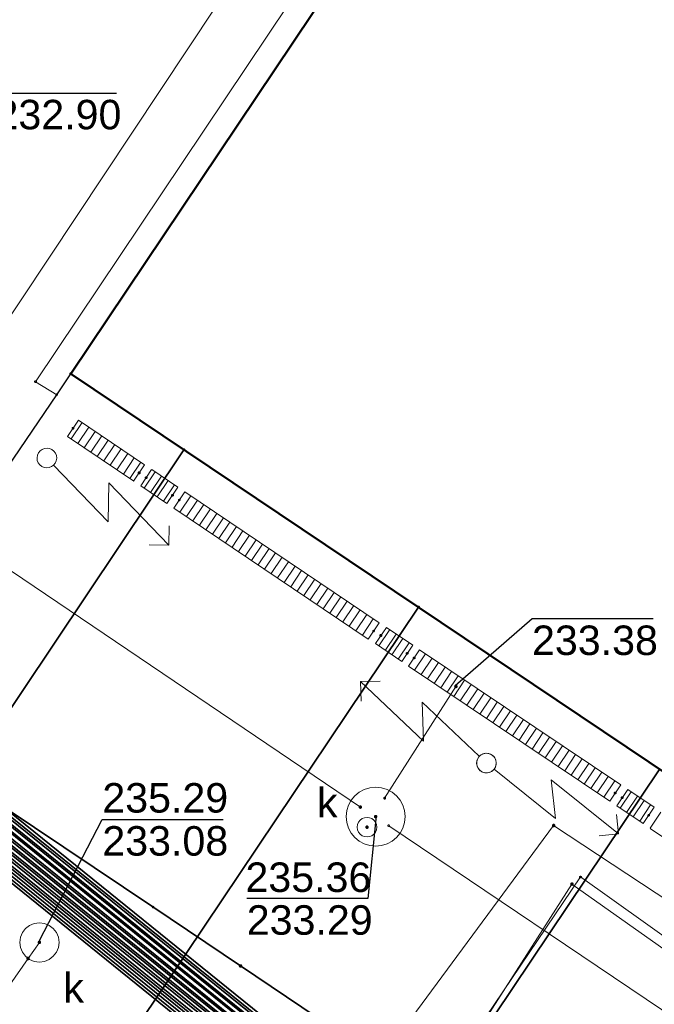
# Model space of a CAD drawing. Header units: metres. Extents: x 6603648 to 6604252, y 5739748 to 5740166.
# Tile 44 of 98: x 6603714 to 6603730, y 5740029 to 5740054. Entities that reach past the tile are written whole.
import ezdxf
from ezdxf.enums import TextEntityAlignment as Align

# ---------------------------------------------------------------- set-up
doc = ezdxf.new("R2010")
doc.units = ezdxf.units.M
doc.layers.get('0').update_dxf_attribs({"color": 252, "linetype": 'CONTINUOUS'})
for name, color, linetype, lineweight in [('GESBZO', 252, 'CONTINUOUS', 50), ('GSLKRW', 252, 'CONTINUOUS', 25), ('GSLTTR', 252, 'CONTINUOUS', 35), ('GSPPRB', 252, 'CONTINUOUS', 18), ('GSPWPS', 252, 'CONTINUOUS', 13), ('GSSKOA', 252, 'CONTINUOUS', 18), ('GSSKOD', 252, 'CONTINUOUS', 18), ('GSSKPL', 252, 'CONTINUOUS', 18), ('GULENN', 252, 'CONTINUOUS', 18), ('GULEOR', 252, 'CONTINUOUS', 35), ('GULKDK', 252, 'CONTINUOUS', 18), ('GULKDP', 252, 'CONTINUOUS', 18), ('GUPISL', 252, 'CONTINUOUS', 18), ('GUPKSD', 252, 'CONTINUOUS', 18), ('GUPKSD_O', 252, 'CONTINUOUS', 18), ('GUPKWZ', 252, 'CONTINUOUS', 18), ('GUPKWZ_O', 252, 'CONTINUOUS', 18), ('GUSIKP', 252, 'CONTINUOUS', 18)]:
    doc.layers.add(name, color=color, linetype=linetype, lineweight=lineweight)
for name, color, linetype in [('GUPESH', 252, 'CONTINUOUS'), ('GUPKSH', 252, 'CONTINUOUS'), ('GUPKSH_O', 252, 'CONTINUOUS')]:
    doc.layers.add(name, color=color, linetype=linetype)
doc.styles.add('Arial', font='arial.ttf')

# ---------------------------------------------------------------- blocks, each defined once
blk = doc.blocks.new('GSPPRB0')
blk.add_lwpolyline([(-0.007955, 0.0225), (0.007955, 0.0225), (0.0225, 0.007955), (0.0225, -0.007955), (0.007955, -0.0225), (-0.007955, -0.0225), (-0.0225, -0.007955), (-0.0225, 0.007955)], close=True)
blk = doc.blocks.new('GUPESH1')
blk.add_hatch(color=256).paths.add_polyline_path([(0, 0.045), (-0.011647, 0.043467), (-0.0225, 0.038971), (-0.03182, 0.03182), (-0.038971, 0.0225), (-0.043467, 0.011647), (-0.045, 0), (-0.043467, -0.011647), (-0.038971, -0.0225), (-0.03182, -0.03182), (-0.0225, -0.038971), (-0.011647, -0.043467), (0, -0.045), (0.011647, -0.043467), (0.0225, -0.038971), (0.03182, -0.03182), (0.038971, -0.0225), (0.043467, -0.011647), (0.045, 0), (0.043467, 0.011647), (0.038971, 0.0225), (0.03182, 0.03182), (0.0225, 0.038971), (0.011647, 0.043467)])
blk = doc.blocks.new('GUPKSH1')
blk.add_hatch(color=256).paths.add_polyline_path([(0, 0.045), (-0.011647, 0.043467), (-0.0225, 0.038971), (-0.03182, 0.03182), (-0.038971, 0.0225), (-0.043467, 0.011647), (-0.045, 0), (-0.043467, -0.011647), (-0.038971, -0.0225), (-0.03182, -0.03182), (-0.0225, -0.038971), (-0.011647, -0.043467), (0, -0.045), (0.011647, -0.043467), (0.0225, -0.038971), (0.03182, -0.03182), (0.038971, -0.0225), (0.043467, -0.011647), (0.045, 0), (0.043467, 0.011647), (0.038971, 0.0225), (0.03182, 0.03182), (0.0225, 0.038971), (0.011647, 0.043467)])
blk = doc.blocks.new('GUPKSD1_1')
blk.add_lwpolyline([(0.5, 0), (0.482963, -0.12941), (0.433013, -0.25), (0.353553, -0.353553), (0.25, -0.433013), (0.12941, -0.482963), (0, -0.5), (-0.12941, -0.482963), (-0.25, -0.433013), (-0.353553, -0.353553), (-0.433013, -0.25), (-0.482963, -0.12941), (-0.5, 0), (-0.482963, 0.12941), (-0.433013, 0.25), (-0.353553, 0.353553), (-0.25, 0.433013), (-0.12941, 0.482963), (0, 0.5), (0.12941, 0.482963), (0.25, 0.433013), (0.353553, 0.353553), (0.433013, 0.25), (0.482963, 0.12941)], close=True)
blk = doc.blocks.new('GUPISL1_5')
for points in [[(3.396745, 1.05234), (3.75, 0.7), (3.396745, 0.34766)], [(0.25, 0), (2.25, 0), (1.55, 0.7), (3.75, 0.7)]]:
    blk.add_lwpolyline(points)
blk.add_lwpolyline([(0.25, 0), (0.241481, -0.064705), (0.216506, -0.125), (0.176777, -0.176777), (0.125, -0.216506), (0.064705, -0.241481), (0, -0.25), (-0.064705, -0.241481), (-0.125, -0.216506), (-0.176777, -0.176777), (-0.216506, -0.125), (-0.241481, -0.064705), (-0.25, 0), (-0.241481, 0.064705), (-0.216506, 0.125), (-0.176777, 0.176777), (-0.125, 0.216506), (-0.064705, 0.241481), (0, 0.25), (0.064705, 0.241481), (0.125, 0.216506), (0.176777, 0.176777), (0.216506, 0.125), (0.241481, 0.064705)], close=True)
blk = doc.blocks.new('GSPWPS1')
blk.add_hatch(color=256).paths.add_polyline_path([(0, 0.045), (-0.011647, 0.043467), (-0.0225, 0.038971), (-0.03182, 0.03182), (-0.038971, 0.0225), (-0.043467, 0.011647), (-0.045, 0), (-0.043467, -0.011647), (-0.038971, -0.0225), (-0.03182, -0.03182), (-0.0225, -0.038971), (-0.011647, -0.043467), (0, -0.045), (0.011647, -0.043467), (0.0225, -0.038971), (0.03182, -0.03182), (0.038971, -0.0225), (0.043467, -0.011647), (0.045, 0), (0.043467, 0.011647), (0.038971, 0.0225), (0.03182, 0.03182), (0.0225, 0.038971), (0.011647, 0.043467)])
blk = doc.blocks.new('GUPKWZ1_1')
blk.add_lwpolyline([(0.25, 0), (0.241481, -0.064705), (0.216506, -0.125), (0.176777, -0.176777), (0.125, -0.216506), (0.064705, -0.241481), (0, -0.25), (-0.064705, -0.241481), (-0.125, -0.216506), (-0.176777, -0.176777), (-0.216506, -0.125), (-0.241481, -0.064705), (-0.25, 0), (-0.241481, 0.064705), (-0.216506, 0.125), (-0.176777, 0.176777), (-0.125, 0.216506), (-0.064705, 0.241481), (0, 0.25), (0.064705, 0.241481), (0.125, 0.216506), (0.176777, 0.176777), (0.216506, 0.125), (0.241481, 0.064705)], close=True)
blk = doc.blocks.new('GULKDK2')
blk.add_lwpolyline([(0, 0.25), (0, -0.25)])
blk = doc.blocks.new('GULKDK1')
blk.add_lwpolyline([(0, 0.25), (0, -0.25)])

msp = doc.modelspace()

# ---------------------------------------------------------------- linework, layer by layer
at = {"layer": 'GESBZO'}
msp.add_lwpolyline([(6603761.366, 5740113.074), (6603795.022, 5740090.472), (6603791.683, 5740085.493), (6603799.835, 5740079.991), (6603757.379, 5740016.708), (6603715.538, 5740044.785)], close=True, dxfattribs=at)
at = {"layer": 'GSLKRW'}
for points in [[(6603748.13, 5740010.83), (6603738.74, 5740017.1), (6603736.51, 5740018.59), (6603732.35, 5740021.36), (6603730.12, 5740022.86), (6603726, 5740025.6), (6603723.79, 5740027.08), (6603719.86, 5740029.72), (6603717.63, 5740031.22), (6603713.87, 5740033.74), (6603712.38, 5740034.75), (6603711.06, 5740035.65), (6603709.86, 5740036.43), (6603715.18, 5740044.25), (6603715.538, 5740044.785)], [(6603709.86, 5740036.43), (6603711.06, 5740035.65), (6603712.38, 5740034.75), (6603713.87, 5740033.74), (6603717.63, 5740031.22), (6603719.86, 5740029.72), (6603723.79, 5740027.08), (6603726, 5740025.6), (6603726.08, 5740025.55)]]:
    msp.add_lwpolyline(points, dxfattribs=at)
at = {"layer": 'GSLTTR'}
for points in [[(6603718.42, 5740042.85), (6603711, 5740031.78, 0.197873), (6603707.46, 5740012.99, -0.000264), (6603710.44, 5739997.78), (6603712.7, 5739986.28), (6603715.02, 5739974.46), (6603717.56, 5739961.64), (6603718.76, 5739955.43, -0.02115), (6603719.33, 5739951.98, -0.01537), (6603719.71, 5739948.05), (6603720.01, 5739939.11), (6603720.48, 5739933.6, 0.063458), (6603722.5, 5739925.36, 0.103455), (6603728.15, 5739916.98, 0.087138), (6603735.69, 5739911.88, -0.009366), (6603746.49, 5739907.17), (6603750.35, 5739904.88), (6603754.05, 5739902.42, 0.04307), (6603764.13, 5739897.21, -0.0617), (6603779.54, 5739890.04)], [(6603724.39, 5740038.85), (6603718.03, 5740029.37), (6603715.55, 5740025.69, 0.06347), (6603711.59, 5740017.86, 0.139454), (6603710.44, 5739997.78)], [(6603730.53, 5740034.73), (6603724.45, 5740025.67), (6603718.42, 5740016.71, 0.062863), (6603713.98, 5740007.73, 0.138742), (6603712.7, 5739986.28)]]:
    msp.add_lwpolyline(points, format="xyb", dxfattribs=at)
at = {"layer": 'GSSKOA'}
msp.add_lwpolyline([(6603715.538, 5740044.785), (6603757.379, 5740016.708, 0.395703), (6603765.668, 5740018.361), (6603753.371, 5740000.151, 0.411757), (6603751.714, 5740008.484), (6603748.13, 5740010.83), (6603738.74, 5740017.1), (6603736.51, 5740018.59), (6603732.35, 5740021.36), (6603730.12, 5740022.86), (6603726, 5740025.6), (6603723.79, 5740027.08), (6603719.86, 5740029.72), (6603717.63, 5740031.22), (6603713.87, 5740033.74), (6603712.38, 5740034.75), (6603711.06, 5740035.65), (6603709.86, 5740036.43), (6603715.18, 5740044.25)], format="xyb", close=True, dxfattribs=at)
at = {"layer": 'GSSKOD'}
for points in [[(6603715.538, 5740044.785), (6603761.366, 5740113.074), (6603760.932, 5740113.366), (6603723.23, 5740057.39), (6603714.64, 5740044.58), (6603715.18, 5740044.25)], [(6603704.84, 5740070.9), (6603720.66, 5740094.71), (6603725.86, 5740091.24), (6603726.2, 5740091.73), (6603731.02, 5740088.51), (6603714.22, 5740063.42), (6603723.23, 5740057.39), (6603714.64, 5740044.58), (6603715.18, 5740044.25), (6603709.86, 5740036.43), (6603702.4, 5740041.46)]]:
    msp.add_lwpolyline(points, close=True, dxfattribs=at)
at = {"layer": 'GSSKPL'}
msp.add_lwpolyline([(6603718.62, 5739963.32, -0.052081), (6603718, 5739973.29, -0.091075), (6603722.03, 5739990.76), (6603726.4, 5739998.67), (6603738.74, 5740017.1), (6603736.51, 5740018.59), (6603732.35, 5740021.36), (6603730.12, 5740022.86), (6603726, 5740025.6), (6603723.79, 5740027.08), (6603719.86, 5740029.72), (6603717.63, 5740031.22), (6603713.87, 5740033.74), (6603712.38, 5740034.75), (6603710.58, 5740032.06, 0.196712), (6603706.96, 5740012.89), (6603707.72, 5740009.07), (6603709.94, 5739997.72), (6603712.2, 5739986.22), (6603714.53, 5739974.4), (6603717.07, 5739961.54)], format="xyb", dxfattribs=at)
at = {"layer": 'GULENN'}
for points in [[(6603724.61, 5740081.74), (6603726.57, 5740080.36), (6603726.92, 5740079.56), (6603726.46, 5740078.82), (6603707.2, 5740049.61), (6603706.59, 5740048.02), (6603706.19, 5740046.48), (6603705.45, 5740040.94), (6603705.53, 5740040.56), (6603705.65, 5740040.08), (6603705.81, 5740039.77), (6603722.71, 5740026.13), (6603723.51, 5740025.56), (6603751.41, 5740006.62), (6603752.63, 5740005.76), (6603753.31, 5740005.54)], [(6603724.67, 5740081.83), (6603726.64, 5740080.41), (6603727.01, 5740079.56), (6603726.49, 5740078.8), (6603707.25, 5740049.58), (6603706.66, 5740048), (6603706.27, 5740046.45), (6603705.52, 5740040.93), (6603705.59, 5740040.57), (6603705.7, 5740040.11), (6603705.86, 5740039.84), (6603722.78, 5740026.2), (6603723.56, 5740025.63), (6603751.45, 5740006.69), (6603753.83, 5740004.41)], [(6603724.71, 5740081.89), (6603726.71, 5740080.46), (6603727.1, 5740079.56), (6603726.55, 5740078.78), (6603707.3, 5740049.54), (6603706.74, 5740047.98), (6603706.31, 5740046.43), (6603705.58, 5740040.93), (6603705.67, 5740040.59), (6603705.77, 5740040.15), (6603705.89, 5740039.88), (6603722.8, 5740026.23), (6603723.59, 5740025.67), (6603751.47, 5740006.73), (6603752.65, 5740005.84), (6603753.29, 5740005.63)], [(6603724.41, 5740081.44), (6603726.27, 5740080.16), (6603726.55, 5740079.56), (6603726.27, 5740078.92), (6603706.99, 5740049.76), (6603706.3, 5740048.09), (6603705.94, 5740046.57), (6603705.2, 5740040.96), (6603705.26, 5740040.49), (6603705.41, 5740039.94), (6603705.65, 5740039.56), (6603722.53, 5740025.92), (6603723.35, 5740025.35), (6603751.29, 5740006.4), (6603752.58, 5740005.58), (6603753.34, 5740005.39)], [(6603724.47, 5740081.52), (6603726.34, 5740080.21), (6603726.63, 5740079.56), (6603726.31, 5740078.9), (6603707.04, 5740049.72), (6603706.37, 5740048.07), (6603706.02, 5740046.54), (6603705.27, 5740040.96), (6603705.32, 5740040.5), (6603705.46, 5740039.97), (6603705.69, 5740039.61), (6603722.59, 5740025.99), (6603723.4, 5740025.41), (6603751.33, 5740006.47), (6603753.69, 5740004.21)], [(6603724.51, 5740081.59), (6603726.42, 5740080.26), (6603726.73, 5740079.56), (6603726.36, 5740078.87), (6603707.09, 5740049.69), (6603706.45, 5740048.05), (6603706.06, 5740046.53), (6603705.33, 5740040.95), (6603705.39, 5740040.52), (6603705.53, 5740040.01), (6603705.73, 5740039.66), (6603722.62, 5740026.02), (6603723.43, 5740025.46), (6603751.35, 5740006.51), (6603752.61, 5740005.67), (6603753.33, 5740005.46)], [(6603724.57, 5740081.67), (6603726.49, 5740080.31), (6603726.82, 5740079.56), (6603726.4, 5740078.85), (6603707.15, 5740049.65), (6603706.51, 5740048.04), (6603706.14, 5740046.5), (6603705.4, 5740040.95), (6603705.45, 5740040.54), (6603705.58, 5740040.04), (6603705.78, 5740039.73), (6603722.69, 5740026.1), (6603723.47, 5740025.52), (6603751.39, 5740006.58), (6603753.74, 5740004.27)], [(6603724.26, 5740081.21), (6603726.04, 5740080), (6603726.26, 5740079.56), (6603726.13, 5740078.99), (6603706.84, 5740049.87), (6603706.07, 5740048.15), (6603705.78, 5740046.63), (6603705.02, 5740040.98), (6603705.04, 5740040.44), (6603705.22, 5740039.84), (6603705.54, 5740039.4), (6603722.41, 5740025.78), (6603723.24, 5740025.2), (6603751.21, 5740006.24), (6603752.54, 5740005.41), (6603753.38, 5740005.23)], [(6603724.31, 5740081.29), (6603726.12, 5740080.06), (6603726.36, 5740079.56), (6603726.17, 5740078.97), (6603706.9, 5740049.83), (6603706.16, 5740048.13), (6603705.81, 5740046.62), (6603705.08, 5740040.98), (6603705.12, 5740040.46), (6603705.29, 5740039.87), (6603705.57, 5740039.44), (6603722.44, 5740025.82), (6603723.27, 5740025.24), (6603751.23, 5740006.28), (6603752.56, 5740005.5), (6603753.36, 5740005.31)], [(6603724.36, 5740081.36), (6603726.19, 5740080.1), (6603726.45, 5740079.56), (6603726.22, 5740078.94), (6603706.95, 5740049.79), (6603706.22, 5740048.11), (6603705.9, 5740046.59), (6603705.15, 5740040.97), (6603705.18, 5740040.47), (6603705.34, 5740039.9), (6603705.62, 5740039.51), (6603722.5, 5740025.89), (6603723.32, 5740025.31), (6603751.27, 5740006.35), (6603753.65, 5740004.14)], [(6603724.11, 5740080.99), (6603725.81, 5740079.85), (6603725.99, 5740079.56), (6603725.98, 5740079.06), (6603706.69, 5740049.97), (6603705.86, 5740048.21), (6603705.57, 5740046.71), (6603704.83, 5740041), (6603704.85, 5740040.39), (6603705.04, 5740039.73), (6603705.41, 5740039.22), (6603722.26, 5740025.62), (6603723.12, 5740025.03), (6603751.11, 5740006.05), (6603752.05, 5740005.24), (6603752, 5740004.71), (6603751.04, 5740003.2), (6603741.76, 5739989.76), (6603741.84, 5739989.39)], [(6603724.16, 5740081.06), (6603725.89, 5740079.9), (6603726.08, 5740079.56), (6603726.03, 5740079.04), (6603706.74, 5740049.94), (6603705.92, 5740048.19), (6603705.66, 5740046.68), (6603704.9, 5740040.99), (6603704.92, 5740040.41), (6603705.1, 5740039.77), (6603705.46, 5740039.29), (6603722.32, 5740025.68), (6603723.15, 5740025.08), (6603751.15, 5740006.12), (6603752.15, 5740005.25), (6603752.07, 5740004.66), (6603751.08, 5740003.16), (6603741.72, 5739989.57), (6603741.4, 5739989.5)], [(6603724.21, 5740081.14), (6603725.97, 5740079.96), (6603726.18, 5740079.56), (6603726.07, 5740079.02), (6603706.8, 5740049.9), (6603706, 5740048.17), (6603705.69, 5740046.66), (6603704.95, 5740040.99), (6603704.99, 5740040.42), (6603705.16, 5740039.8), (6603705.49, 5740039.34), (6603722.36, 5740025.72), (6603723.19, 5740025.14), (6603751.17, 5740006.17), (6603752.26, 5740005.27), (6603752.13, 5740004.61), (6603751.12, 5740003.11), (6603741.88, 5739989.73), (6603741.92, 5739989.4)], [(6603723.91, 5740080.69), (6603725.51, 5740079.65), (6603725.61, 5740079.56), (6603725.8, 5740079.16), (6603706.48, 5740050.12), (6603705.54, 5740048.29), (6603705.33, 5740046.8), (6603704.58, 5740041.02), (6603704.58, 5740040.33), (6603704.8, 5740039.6), (6603705.25, 5740039), (6603722.09, 5740025.41), (6603722.96, 5740024.82), (6603750.98, 5740005.83), (6603751.74, 5740005.2), (6603751.83, 5740004.84), (6603750.91, 5740003.35), (6603741.61, 5739989.8), (6603741.7, 5739989.38)], [(6603724.01, 5740080.84), (6603725.67, 5740079.75), (6603725.81, 5740079.56), (6603725.89, 5740079.11), (6603706.6, 5740050.04), (6603705.7, 5740048.25), (6603705.45, 5740046.75), (6603704.7, 5740041.01), (6603704.7, 5740040.36), (6603704.92, 5740039.67), (6603705.33, 5740039.12), (6603722.18, 5740025.52), (6603723.04, 5740024.93), (6603751.05, 5740005.94), (6603751.84, 5740005.21), (6603751.89, 5740004.79), (6603750.95, 5740003.31), (6603741.64, 5739989.79), (6603741.77, 5739989.39)], [(6603724.06, 5740080.92), (6603725.74, 5740079.8), (6603725.89, 5740079.56), (6603725.94, 5740079.08), (6603706.64, 5740050.01), (6603705.77, 5740048.23), (6603705.53, 5740046.72), (6603704.77, 5740041), (6603704.78, 5740040.37), (6603704.98, 5740039.7), (6603705.38, 5740039.18), (6603722.22, 5740025.57), (6603723.08, 5740024.98), (6603751.08, 5740006.01), (6603751.94, 5740005.23), (6603751.95, 5740004.75), (6603750.99, 5740003.25), (6603741.71, 5739989.78), (6603736.55, 5739982.04), (6603736.2, 5739981.8), (6603735.78, 5739981.89), (6603722.86, 5739991.05)], [(6603703.817, 5739967.481), (6603700.122, 5739984.294), (6603700.091, 5739990.999), (6603706.682, 5740002.391), (6603721.376, 5740024.559), (6603727.831, 5740033.292), (6603744.206, 5740022.511)], [(6603742.165, 5740022.262), (6603728.515, 5740031.984), (6603722.825, 5740023.578), (6603707.965, 5740001.52), (6603701.726, 5739990.439), (6603701.427, 5739984.551), (6603705.19, 5739967.752)], [(6603759.918, 5740015.703), (6603759.462, 5740016.004), (6603756.664, 5740011.854), (6603752.034, 5740015.039), (6603728.297, 5740031.802), (6603709.546, 5740002.542), (6603709.32, 5740002.64), (6603709.546, 5740002.542), (6603703.05, 5739992.41), (6603705.27, 5739991.11), (6603706.8, 5739990.29), (6603722.963, 5739979.021), (6603722.22, 5739979.78)]]:
    msp.add_lwpolyline(points, dxfattribs=at)
at = {"layer": 'GULEOR'}
for points in [[(6603724.16, 5740081.06), (6603725.89, 5740079.9), (6603726.08, 5740079.56), (6603726.03, 5740079.04), (6603706.74, 5740049.94), (6603705.92, 5740048.19), (6603705.66, 5740046.68), (6603704.9, 5740040.99), (6603704.92, 5740040.41), (6603705.1, 5740039.77), (6603705.46, 5740039.29), (6603722.32, 5740025.68), (6603723.15, 5740025.08), (6603751.15, 5740006.12)], [(6603725.8, 5740079.16), (6603706.48, 5740050.12), (6603705.54, 5740048.29), (6603705.33, 5740046.8), (6603704.58, 5740041.02), (6603704.58, 5740040.33), (6603704.8, 5740039.6), (6603705.25, 5740039), (6603722.09, 5740025.41), (6603722.96, 5740024.82), (6603750.98, 5740005.83)], [(6603725.89, 5740079.11), (6603706.6, 5740050.04), (6603705.7, 5740048.25), (6603705.45, 5740046.75), (6603704.7, 5740041.01), (6603704.7, 5740040.36), (6603704.92, 5740039.67), (6603705.33, 5740039.12), (6603722.18, 5740025.52), (6603723.04, 5740024.93), (6603751.05, 5740005.94)], [(6603725.94, 5740079.08), (6603706.64, 5740050.01), (6603705.77, 5740048.23), (6603705.53, 5740046.72), (6603704.77, 5740041), (6603704.78, 5740040.37), (6603704.98, 5740039.7), (6603705.38, 5740039.18), (6603722.22, 5740025.57), (6603723.08, 5740024.98), (6603751.08, 5740006.01)], [(6603725.98, 5740079.06), (6603706.69, 5740049.97), (6603705.86, 5740048.21), (6603705.57, 5740046.71), (6603704.83, 5740041), (6603704.85, 5740040.39), (6603705.04, 5740039.73), (6603705.41, 5740039.22), (6603722.26, 5740025.62), (6603723.12, 5740025.03), (6603751.11, 5740006.05)], [(6603726.07, 5740079.02), (6603706.8, 5740049.9), (6603706, 5740048.17), (6603705.69, 5740046.66), (6603704.95, 5740040.99), (6603704.99, 5740040.42), (6603705.16, 5740039.8), (6603705.49, 5740039.34), (6603722.36, 5740025.72), (6603723.19, 5740025.14), (6603751.17, 5740006.17)], [(6603726.13, 5740078.99), (6603706.84, 5740049.87), (6603706.07, 5740048.15), (6603705.78, 5740046.63), (6603705.02, 5740040.98), (6603705.04, 5740040.44), (6603705.22, 5740039.84), (6603705.54, 5740039.4), (6603722.41, 5740025.78), (6603723.24, 5740025.2), (6603751.21, 5740006.24)], [(6603726.17, 5740078.97), (6603706.9, 5740049.83), (6603706.16, 5740048.13), (6603705.81, 5740046.62), (6603705.08, 5740040.98), (6603705.12, 5740040.46), (6603705.29, 5740039.87), (6603705.57, 5740039.44), (6603722.44, 5740025.82), (6603723.27, 5740025.24), (6603751.23, 5740006.28)], [(6603726.22, 5740078.94), (6603706.95, 5740049.79), (6603706.22, 5740048.11), (6603705.9, 5740046.59), (6603705.15, 5740040.97), (6603705.18, 5740040.47), (6603705.34, 5740039.9), (6603705.62, 5740039.51), (6603722.5, 5740025.89), (6603723.32, 5740025.31), (6603751.27, 5740006.35)], [(6603726.27, 5740078.92), (6603706.99, 5740049.76), (6603706.3, 5740048.09), (6603705.94, 5740046.57), (6603705.2, 5740040.96), (6603705.26, 5740040.49), (6603705.41, 5740039.94), (6603705.65, 5740039.56), (6603722.53, 5740025.92), (6603723.35, 5740025.35), (6603751.29, 5740006.4)], [(6603726.31, 5740078.9), (6603707.04, 5740049.72), (6603706.37, 5740048.07), (6603706.02, 5740046.54), (6603705.27, 5740040.96), (6603705.32, 5740040.5), (6603705.46, 5740039.97), (6603705.69, 5740039.61), (6603722.59, 5740025.99), (6603723.4, 5740025.41), (6603751.33, 5740006.47)], [(6603726.36, 5740078.87), (6603707.09, 5740049.69), (6603706.45, 5740048.05), (6603706.06, 5740046.53), (6603705.33, 5740040.95), (6603705.39, 5740040.52), (6603705.53, 5740040.01), (6603705.73, 5740039.66), (6603722.62, 5740026.02), (6603723.43, 5740025.46), (6603751.35, 5740006.51)], [(6603726.4, 5740078.85), (6603707.15, 5740049.65), (6603706.51, 5740048.04), (6603706.14, 5740046.5), (6603705.4, 5740040.95), (6603705.45, 5740040.54), (6603705.58, 5740040.04), (6603705.78, 5740039.73), (6603722.69, 5740026.1), (6603723.47, 5740025.52), (6603751.39, 5740006.58)], [(6603726.46, 5740078.82), (6603707.2, 5740049.61), (6603706.59, 5740048.02), (6603706.19, 5740046.48), (6603705.45, 5740040.94), (6603705.53, 5740040.56), (6603705.65, 5740040.08), (6603705.81, 5740039.77), (6603722.71, 5740026.13), (6603723.51, 5740025.56), (6603751.41, 5740006.62)], [(6603726.49, 5740078.8), (6603707.25, 5740049.58), (6603706.66, 5740048), (6603706.27, 5740046.45), (6603705.52, 5740040.93), (6603705.59, 5740040.57), (6603705.7, 5740040.11), (6603705.86, 5740039.84), (6603722.78, 5740026.2), (6603723.56, 5740025.63), (6603751.45, 5740006.69)], [(6603726.55, 5740078.78), (6603707.3, 5740049.54), (6603706.74, 5740047.98), (6603706.31, 5740046.43), (6603705.58, 5740040.93), (6603705.67, 5740040.59), (6603705.77, 5740040.15), (6603705.89, 5740039.88), (6603722.8, 5740026.23), (6603723.59, 5740025.67), (6603751.47, 5740006.73)], [(6603726.59, 5740078.76), (6603707.35, 5740049.5), (6603706.81, 5740047.96), (6603706.39, 5740046.41), (6603705.65, 5740040.92), (6603705.73, 5740040.6), (6603705.83, 5740040.17), (6603705.94, 5740039.95), (6603722.86, 5740026.3), (6603723.63, 5740025.73), (6603751.52, 5740006.81)], [(6603726.64, 5740078.73), (6603707.39, 5740049.47), (6603706.88, 5740047.94), (6603706.44, 5740046.39), (6603705.7, 5740040.92), (6603705.79, 5740040.62), (6603705.9, 5740040.21), (6603705.98, 5740040), (6603722.9, 5740026.34), (6603723.67, 5740025.77), (6603751.54, 5740006.85)], [(6603726.68, 5740078.71), (6603707.45, 5740049.43), (6603706.96, 5740047.92), (6603706.51, 5740046.36), (6603705.77, 5740040.91), (6603705.86, 5740040.63), (6603705.96, 5740040.25), (6603706.02, 5740040.06), (6603722.95, 5740026.4), (6603723.7, 5740025.82), (6603751.56, 5740006.89)], [(6603705.21, 5740038.95), (6603722.04, 5740025.36), (6603722.92, 5740024.77), (6603750.96, 5740005.78)], [(6603705.29, 5740039.06), (6603722.13, 5740025.47), (6603723, 5740024.87), (6603751.02, 5740005.89)]]:
    msp.add_lwpolyline(points, dxfattribs=at)
at = {"layer": 'GULKDK'}
for points in [[(6603715.733, 5740043.604), (6603717.419, 5740042.469)], [(6603715.454, 5740043.189), (6603717.14, 5740042.054)], [(6603717.598, 5740042.349), (6603718.268, 5740041.898)], [(6603717.318, 5740041.935), (6603717.988, 5740041.483)], [(6603718.445, 5740041.78), (6603723.392, 5740038.45)], [(6603718.165, 5740041.365), (6603723.112, 5740038.035)], [(6603723.572, 5740038.333), (6603724.243, 5740037.88)], [(6603723.292, 5740037.919), (6603723.963, 5740037.465)], [(6603724.418, 5740037.759), (6603729.537, 5740034.327)], [(6603724.14, 5740037.344), (6603729.259, 5740033.912)], [(6603729.715, 5740034.208), (6603730.386, 5740033.757)], [(6603729.436, 5740033.793), (6603730.107, 5740033.342)], [(6603730.284, 5740033.22), (6603735.565, 5740029.67)]]:
    msp.add_lwpolyline(points, dxfattribs=at)
at = {"layer": 'GULKDP'}
for points in [[(6603711.436, 5740042.401), (6603722.765, 5740059.437)], [(6603722.911, 5740033.761), (6603711.634, 5740041.37)], [(6603723.529, 5740033.987), (6603725.343, 5740036.828)], [(6603735.63, 5740025.38), (6603730.989, 5740028.335), (6603723.632, 5740033.286)]]:
    msp.add_lwpolyline(points, dxfattribs=at)
msp.add_lwpolyline([(6603717.9, 5739971.95), (6603717.67, 5739972.39, -0.125611), (6603715.06, 5739983.46), (6603715.01, 5739983.95), (6603714.87, 5739984.43, -0.121408), (6603712.91, 5739996.28), (6603712.89, 5739996.78), (6603712.78, 5739997.27), (6603709.1, 5740013.36), (6603708.99, 5740013.85), (6603708.97, 5740014.35, -0.149725), (6603712.46, 5740027.06), (6603714.45, 5740029.91), (6603714.74, 5740030.32)], format="xyb", dxfattribs=at)
at = {"layer": 'GUPKSH_O', "flags": 128}
for points in [[(6603712.596, 5740050.029), (6603713.623, 5740051.923), (6603716.703, 5740051.923)], [(6603727.28, 5740038.551), (6603725.328, 5740036.843)], [(6603730.36, 5740038.551), (6603730.36, 5740038.551), (6603727.28, 5740038.551)], [(6603714.734, 5740030.352), (6603716.342, 5740033.448), (6603719.422, 5740033.448)], [(6603723.311, 5740033.536), (6603723.099, 5740031.436), (6603720.019, 5740031.436)]]:
    msp.add_lwpolyline(points, dxfattribs=at)
at = {"layer": 'GUSIKP'}
msp.add_lwpolyline([(6603723.299, 5740032.769, -1), (6603723.299, 5740034.269, -1)], format="xyb", close=True, dxfattribs=at)

# ---------------------------------------------------------------- block references
at = {"layer": 'GSPPRB', "rotation": 90}
for p in [(6603715.538, 5740044.785), (6603714.64, 5740044.58), (6603715.18, 5740044.25), (6603715.594, 5740043.396), (6603718.42, 5740042.85), (6603717.279, 5740042.262), (6603717.458, 5740042.142), (6603718.128, 5740041.69), (6603718.305, 5740041.573), (6603724.39, 5740038.85), (6603723.252, 5740038.242), (6603723.432, 5740038.126), (6603724.103, 5740037.673), (6603724.279, 5740037.551), (6603725.343, 5740036.828), (6603729.398, 5740034.119), (6603723.529, 5740033.987), (6603729.576, 5740034.001), (6603722.911, 5740033.761), (6603730.247, 5740033.549), (6603723.632, 5740033.286), (6603727.831, 5740033.292), (6603728.515, 5740031.984), (6603728.297, 5740031.802), (6603717.63, 5740031.22), (6603714.45, 5740029.91), (6603719.86, 5740029.72), (6603718.03, 5740029.37)]:
    msp.add_blockref('GSPPRB0', p, dxfattribs=at)
at = {"layer": 'GSPWPS', "rotation": 90}
msp.add_blockref('GSPWPS1', (6603719.86, 5740029.72), dxfattribs=at)
at = {"layer": 'GULKDK'}
for name, p, rotation in [('GULKDK1', (6603715.594, 5740043.396), 326.0596212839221), ('GULKDK2', (6603715.69, 5740043.332), 326.0596212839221), ('GULKDK2', (6603715.69, 5740043.332), 326.0596212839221), ('GULKDK2', (6603715.856, 5740043.22), 326.0596212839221), ('GULKDK2', (6603715.856, 5740043.22), 326.0596212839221), ('GULKDK2', (6603716.022, 5740043.108), 326.0596212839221), ('GULKDK2', (6603716.022, 5740043.108), 326.0596212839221), ('GULKDK2', (6603716.188, 5740042.997), 326.0596212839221), ('GULKDK2', (6603716.188, 5740042.997), 326.0596212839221), ('GULKDK2', (6603716.354, 5740042.885), 326.0596212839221), ('GULKDK2', (6603716.354, 5740042.885), 326.0596212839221), ('GULKDK2', (6603716.52, 5740042.773), 326.0596212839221), ('GULKDK2', (6603716.52, 5740042.773), 326.0596212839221), ('GULKDK2', (6603716.685, 5740042.662), 326.0596212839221), ('GULKDK2', (6603716.685, 5740042.662), 326.0596212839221), ('GULKDK2', (6603716.851, 5740042.55), 326.0596212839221), ('GULKDK2', (6603716.851, 5740042.55), 326.0596212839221), ('GULKDK2', (6603717.017, 5740042.438), 326.0596212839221), ('GULKDK2', (6603717.017, 5740042.438), 326.0596212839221), ('GULKDK2', (6603717.183, 5740042.327), 326.0596212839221), ('GULKDK2', (6603717.183, 5740042.327), 326.0596212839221), ('GULKDK1', (6603717.279, 5740042.262), 326.0596212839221), ('GULKDK1', (6603717.458, 5740042.142), 325.995953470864), ('GULKDK2', (6603717.544, 5740042.084), 325.995953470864), ('GULKDK2', (6603717.544, 5740042.084), 325.995953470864), ('GULKDK2', (6603717.71, 5740041.972), 325.995953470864), ('GULKDK2', (6603717.71, 5740041.972), 325.995953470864), ('GULKDK2', (6603717.876, 5740041.86), 325.995953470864), ('GULKDK2', (6603717.876, 5740041.86), 325.995953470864), ('GULKDK2', (6603718.042, 5740041.748), 325.995953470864), ('GULKDK2', (6603718.042, 5740041.748), 325.995953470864), ('GULKDK1', (6603718.128, 5740041.69), 325.995953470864), ('GULKDK1', (6603718.305, 5740041.573), 326.0516115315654), ('GULKDK2', (6603718.456, 5740041.471), 326.0516115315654), ('GULKDK2', (6603718.456, 5740041.471), 326.0516115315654), ('GULKDK2', (6603718.622, 5740041.359), 326.0516115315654), ('GULKDK2', (6603718.622, 5740041.359), 326.0516115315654), ('GULKDK2', (6603718.788, 5740041.248), 326.0516115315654), ('GULKDK2', (6603718.788, 5740041.248), 326.0516115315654), ('GULKDK2', (6603718.953, 5740041.136), 326.0516115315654), ('GULKDK2', (6603718.953, 5740041.136), 326.0516115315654), ('GULKDK2', (6603719.119, 5740041.024), 326.0516115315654), ('GULKDK2', (6603719.119, 5740041.024), 326.0516115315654), ('GULKDK2', (6603719.285, 5740040.913), 326.0516115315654), ('GULKDK2', (6603719.285, 5740040.913), 326.0516115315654), ('GULKDK2', (6603719.451, 5740040.801), 326.0516115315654), ('GULKDK2', (6603719.451, 5740040.801), 326.0516115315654), ('GULKDK2', (6603719.617, 5740040.689), 326.0516115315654), ('GULKDK2', (6603719.617, 5740040.689), 326.0516115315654), ('GULKDK2', (6603719.783, 5740040.577), 326.0516115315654), ('GULKDK2', (6603719.783, 5740040.577), 326.0516115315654), ('GULKDK2', (6603719.949, 5740040.466), 326.0516115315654), ('GULKDK2', (6603719.949, 5740040.466), 326.0516115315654), ('GULKDK2', (6603720.115, 5740040.354), 326.0516115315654), ('GULKDK2', (6603720.115, 5740040.354), 326.0516115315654), ('GULKDK2', (6603720.281, 5740040.242), 326.0516115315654), ('GULKDK2', (6603720.281, 5740040.242), 326.0516115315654), ('GULKDK2', (6603720.447, 5740040.131), 326.0516115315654), ('GULKDK2', (6603720.447, 5740040.131), 326.0516115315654), ('GULKDK2', (6603720.613, 5740040.019), 326.0516115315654), ('GULKDK2', (6603720.613, 5740040.019), 326.0516115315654), ('GULKDK2', (6603720.778, 5740039.907), 326.0516115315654), ('GULKDK2', (6603720.778, 5740039.907), 326.0516115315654), ('GULKDK2', (6603720.944, 5740039.796), 326.0516115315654), ('GULKDK2', (6603720.944, 5740039.796), 326.0516115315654), ('GULKDK2', (6603721.11, 5740039.684), 326.0516115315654), ('GULKDK2', (6603721.11, 5740039.684), 326.0516115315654), ('GULKDK2', (6603721.276, 5740039.572), 326.0516115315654), ('GULKDK2', (6603721.276, 5740039.572), 326.0516115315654), ('GULKDK2', (6603721.442, 5740039.461), 326.0516115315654), ('GULKDK2', (6603721.442, 5740039.461), 326.0516115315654), ('GULKDK2', (6603721.608, 5740039.349), 326.0516115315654), ('GULKDK2', (6603721.608, 5740039.349), 326.0516115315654), ('GULKDK2', (6603721.774, 5740039.237), 326.0516115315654), ('GULKDK2', (6603721.774, 5740039.237), 326.0516115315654), ('GULKDK2', (6603721.94, 5740039.125), 326.0516115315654), ('GULKDK2', (6603721.94, 5740039.125), 326.0516115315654), ('GULKDK2', (6603722.106, 5740039.014), 326.0516115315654), ('GULKDK2', (6603722.106, 5740039.014), 326.0516115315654), ('GULKDK2', (6603722.272, 5740038.902), 326.0516115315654), ('GULKDK2', (6603722.272, 5740038.902), 326.0516115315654), ('GULKDK2', (6603722.438, 5740038.79), 326.0516115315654), ('GULKDK2', (6603722.438, 5740038.79), 326.0516115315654), ('GULKDK2', (6603722.603, 5740038.679), 326.0516115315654), ('GULKDK2', (6603722.603, 5740038.679), 326.0516115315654), ('GULKDK2', (6603722.769, 5740038.567), 326.0516115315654), ('GULKDK2', (6603722.769, 5740038.567), 326.0516115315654), ('GULKDK2', (6603722.935, 5740038.455), 326.0516115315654), ('GULKDK2', (6603722.935, 5740038.455), 326.0516115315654), ('GULKDK2', (6603723.101, 5740038.344), 326.0516115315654), ('GULKDK2', (6603723.101, 5740038.344), 326.0516115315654), ('GULKDK1', (6603723.252, 5740038.242), 326.0516115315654), ('GULKDK1', (6603723.432, 5740038.126), 325.958056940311), ('GULKDK2', (6603723.519, 5740038.067), 325.958056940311), ('GULKDK2', (6603723.519, 5740038.067), 325.958056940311), ('GULKDK2', (6603723.685, 5740037.955), 325.958056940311), ('GULKDK2', (6603723.685, 5740037.955), 325.958056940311), ('GULKDK2', (6603723.851, 5740037.843), 325.958056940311), ('GULKDK2', (6603723.851, 5740037.843), 325.958056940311), ('GULKDK2', (6603724.016, 5740037.731), 325.958056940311), ('GULKDK2', (6603724.016, 5740037.731), 325.958056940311), ('GULKDK1', (6603724.103, 5740037.673), 325.958056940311), ('GULKDK1', (6603724.279, 5740037.551), 326.1625374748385), ('GULKDK2', (6603724.43, 5740037.45), 326.1625374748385), ('GULKDK2', (6603724.43, 5740037.45), 326.1625374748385), ('GULKDK2', (6603724.596, 5740037.339), 326.1625374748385), ('GULKDK2', (6603724.596, 5740037.339), 326.1625374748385), ('GULKDK2', (6603724.762, 5740037.227), 326.1625374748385), ('GULKDK2', (6603724.762, 5740037.227), 326.1625374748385), ('GULKDK2', (6603724.928, 5740037.116), 326.1625374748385), ('GULKDK2', (6603724.928, 5740037.116), 326.1625374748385), ('GULKDK2', (6603725.094, 5740037.005), 326.1625374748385), ('GULKDK2', (6603725.094, 5740037.005), 326.1625374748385), ('GULKDK2', (6603725.26, 5740036.893), 326.1625374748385), ('GULKDK2', (6603725.26, 5740036.893), 326.1625374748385), ('GULKDK2', (6603725.426, 5740036.782), 326.1625374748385), ('GULKDK2', (6603725.426, 5740036.782), 326.1625374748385), ('GULKDK2', (6603725.593, 5740036.671), 326.1625374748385), ('GULKDK2', (6603725.593, 5740036.671), 326.1625374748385), ('GULKDK2', (6603725.759, 5740036.559), 326.1625374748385), ('GULKDK2', (6603725.759, 5740036.559), 326.1625374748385), ('GULKDK2', (6603725.925, 5740036.448), 326.1625374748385), ('GULKDK2', (6603725.925, 5740036.448), 326.1625374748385), ('GULKDK2', (6603726.091, 5740036.336), 326.1625374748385), ('GULKDK2', (6603726.091, 5740036.336), 326.1625374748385), ('GULKDK2', (6603726.257, 5740036.225), 326.1625374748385), ('GULKDK2', (6603726.257, 5740036.225), 326.1625374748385), ('GULKDK2', (6603726.423, 5740036.114), 326.1625374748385), ('GULKDK2', (6603726.423, 5740036.114), 326.1625374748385), ('GULKDK2', (6603726.589, 5740036.002), 326.1625374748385), ('GULKDK2', (6603726.589, 5740036.002), 326.1625374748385), ('GULKDK2', (6603726.755, 5740035.891), 326.1625374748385), ('GULKDK2', (6603726.755, 5740035.891), 326.1625374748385), ('GULKDK2', (6603726.922, 5740035.78), 326.1625374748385), ('GULKDK2', (6603726.922, 5740035.78), 326.1625374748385), ('GULKDK2', (6603727.088, 5740035.668), 326.1625374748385), ('GULKDK2', (6603727.088, 5740035.668), 326.1625374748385), ('GULKDK2', (6603727.254, 5740035.557), 326.1625374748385), ('GULKDK2', (6603727.254, 5740035.557), 326.1625374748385), ('GULKDK2', (6603727.42, 5740035.445), 326.1625374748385), ('GULKDK2', (6603727.42, 5740035.445), 326.1625374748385), ('GULKDK2', (6603727.586, 5740035.334), 326.1625374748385), ('GULKDK2', (6603727.586, 5740035.334), 326.1625374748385), ('GULKDK2', (6603727.752, 5740035.223), 326.1625374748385), ('GULKDK2', (6603727.752, 5740035.223), 326.1625374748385), ('GULKDK2', (6603727.918, 5740035.111), 326.1625374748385), ('GULKDK2', (6603727.918, 5740035.111), 326.1625374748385), ('GULKDK2', (6603728.084, 5740035), 326.1625374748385), ('GULKDK2', (6603728.084, 5740035), 326.1625374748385), ('GULKDK2', (6603728.251, 5740034.889), 326.1625374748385), ('GULKDK2', (6603728.251, 5740034.889), 326.1625374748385), ('GULKDK2', (6603728.417, 5740034.777), 326.1625374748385), ('GULKDK2', (6603728.417, 5740034.777), 326.1625374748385), ('GULKDK2', (6603728.583, 5740034.666), 326.1625374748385), ('GULKDK2', (6603728.583, 5740034.666), 326.1625374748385), ('GULKDK2', (6603728.749, 5740034.555), 326.1625374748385), ('GULKDK2', (6603728.749, 5740034.555), 326.1625374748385), ('GULKDK2', (6603728.915, 5740034.443), 326.1625374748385), ('GULKDK2', (6603728.915, 5740034.443), 326.1625374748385), ('GULKDK2', (6603729.081, 5740034.332), 326.1625374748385), ('GULKDK2', (6603729.081, 5740034.332), 326.1625374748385), ('GULKDK2', (6603729.247, 5740034.22), 326.1625374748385), ('GULKDK2', (6603729.247, 5740034.22), 326.1625374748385), ('GULKDK1', (6603729.398, 5740034.119), 326.1625374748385), ('GULKDK1', (6603729.576, 5740034.001), 326.0745675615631), ('GULKDK2', (6603729.662, 5740033.942), 326.0745675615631), ('GULKDK2', (6603729.662, 5740033.942), 326.0745675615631), ('GULKDK2', (6603729.828, 5740033.831), 326.0745675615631), ('GULKDK2', (6603729.828, 5740033.831), 326.0745675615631), ('GULKDK2', (6603729.994, 5740033.719), 326.0745675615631), ('GULKDK2', (6603729.994, 5740033.719), 326.0745675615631), ('GULKDK2', (6603730.16, 5740033.608), 326.0745675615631), ('GULKDK2', (6603730.16, 5740033.608), 326.0745675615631), ('GULKDK1', (6603730.247, 5740033.549), 326.0745675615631), ('GULKDK1', (6603730.423, 5740033.428), 326.0901866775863)]:
    msp.add_blockref(name, p, dxfattribs=dict(at, rotation=rotation))
at = {"layer": 'GUPESH', "rotation": 90}
for p in [(6603727.831, 5740033.292), (6603728.297, 5740031.802)]:
    msp.add_blockref('GUPESH1', p, dxfattribs=at)
at = {"layer": 'GUPISL'}
for p, rotation in [((6603714.93, 5740042.64), 313.8445911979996), ((6603726.12, 5740034.88), 136.5099445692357), ((6603726.12, 5740034.88), 321.2675724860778)]:
    msp.add_blockref('GUPISL1_5', p, dxfattribs=dict(at, rotation=rotation))
at = {"layer": 'GUPKSD', "rotation": 90}
msp.add_blockref('GUPKSD1_1', (6603714.74, 5740030.32), dxfattribs=at)
at = {"layer": 'GUPKSH', "rotation": 90}
for p in [(6603725.343, 5740036.828), (6603722.91, 5740033.76), (6603723.299, 5740033.519), (6603723.08, 5740033.25), (6603714.74, 5740030.32), (6603714.45, 5740029.91)]:
    msp.add_blockref('GUPKSH1', p, dxfattribs=at)
at = {"layer": 'GUPKWZ', "rotation": 90}
msp.add_blockref('GUPKWZ1_1', (6603723.08, 5740033.25), dxfattribs=at)

# ---------------------------------------------------------------- texts
at = {"layer": 'GUPKSD_O', "style": 'Arial'}
msp.add_text('k', height=0.75, rotation=360, dxfattribs=at).set_placement((6603715.874, 5740028.79), align=Align.RIGHT)
at = {"layer": 'GUPKSH_O', "style": 'Arial'}
for s, p in [('232.90', (6603713.623, 5740051.001)), ('233.38', (6603727.28, 5740037.629)), ('235.29', (6603716.342, 5740033.621)), ('233.08', (6603716.342, 5740032.526)), ('235.36', (6603719.985, 5740031.602)), ('233.29', (6603720.019, 5740030.514))]:
    msp.add_text(s, height=0.75, rotation=360, dxfattribs=at).set_placement(p)
at = {"layer": 'GUPKWZ_O', "style": 'Arial'}
msp.add_text('k', height=0.75, rotation=360, dxfattribs=at).set_placement((6603722.33, 5740033.5), align=Align.RIGHT)

doc.saveas('drawing.dxf')
